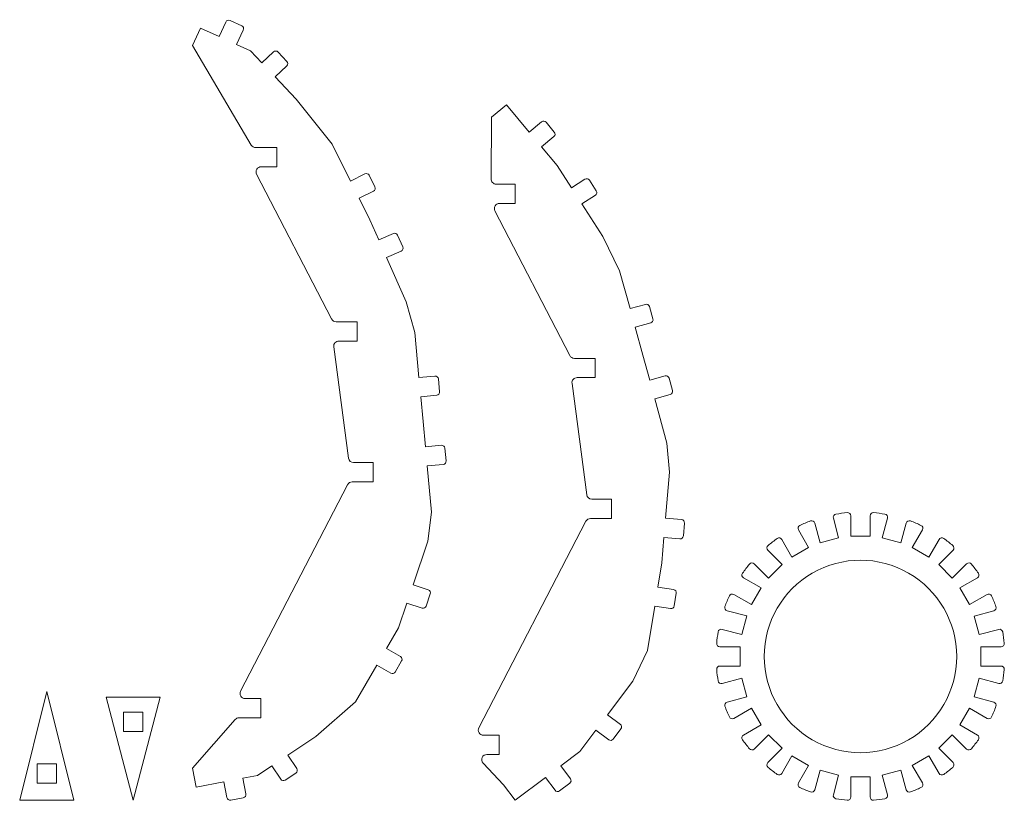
# Model space of a CAD drawing. Header units: millimetres. Extents: x -411 to 341, y -1858 to 167.
# Tile 12 of 14: x -12 to 141, y 45 to 167. Entities that reach past the tile are written whole.
import ezdxf

# ---------------------------------------------------------------- set-up
doc = ezdxf.new("R2010")
doc.units = ezdxf.units.MM
doc.header["$MEASUREMENT"] = 0
doc.layers.add('Layer 1', color=7, linetype='Continuous')

msp = doc.modelspace()

# ---------------------------------------------------------------- linework, layer by layer
at = {"layer": 'Layer 1', "lineweight": 9}
for points, knots in [([(19.7249, 166.484), (19.7249, 166.484), (18.6862, 164.21), (18.6862, 164.21), (18.6862, 164.21), (15.7802, 165.5374), (15.7802, 165.5374), (15.7802, 165.5374), (14.5337, 162.8086), (14.5337, 162.8086), (14.5337, 162.8086), (23.7033, 147.3055), (23.7033, 147.3055)], [0, 0, 0, 0, 0.25, 0.25, 0.25, 0.5, 0.5, 0.5, 0.75, 0.75, 0.75, 1, 1, 1, 1]), ([(27.1636, 161.8219), (27.1636, 161.8219), (25.3512, 160.0999), (25.3512, 160.0999), (25.3512, 160.0999), (23.5626, 161.9825), (23.5626, 161.9825), (23.5626, 161.9825), (21.415, 162.9635), (21.415, 162.9635), (21.415, 162.9635), (22.4537, 165.2375), (22.4537, 165.2375)], [0, 0, 0, 0, 0.25, 0.25, 0.25, 0.5, 0.5, 0.5, 0.75, 0.75, 0.75, 1, 1, 1, 1]), ([(41.3999, 142.814), (41.3999, 142.814), (39.1614, 141.7009), (39.1614, 141.7009), (39.1614, 141.7009), (36.3173, 147.4205), (36.3173, 147.4205), (36.3173, 147.4205), (30.7031, 154.4671), (30.7031, 154.4671), (30.7031, 154.4671), (27.4177, 157.925), (27.4177, 157.925), (27.4177, 157.925), (29.2301, 159.647), (29.2301, 159.647)], [0, 0, 0, 0, 0.2, 0.2, 0.2, 0.4, 0.4, 0.4, 0.6, 0.6, 0.6, 0.8, 0.8, 0.8, 1, 1, 1, 1]), ([(68.9417, 150.9186), (68.9417, 150.9186), (67.0222, 149.3169), (67.0222, 149.3169), (67.0222, 149.3169), (63.4587, 153.5876), (63.4587, 153.5876), (63.4587, 153.5876), (61.1552, 151.6656), (61.1552, 151.6656), (61.1552, 151.6656), (61.0747, 142.0183), (61.0747, 142.0183)], [0, 0, 0, 0, 0.25, 0.25, 0.25, 0.5, 0.5, 0.5, 0.75, 0.75, 0.75, 1, 1, 1, 1]), ([(75.6993, 141.9956), (75.6993, 141.9956), (73.5964, 140.6436), (73.5964, 140.6436), (73.5964, 140.6436), (71.37, 144.1064), (71.37, 144.1064), (71.37, 144.1064), (68.9443, 147.0135), (68.9443, 147.0135), (68.9443, 147.0135), (70.8638, 148.6152), (70.8638, 148.6152)], [0, 0, 0, 0, 0.25, 0.25, 0.25, 0.5, 0.5, 0.5, 0.75, 0.75, 0.75, 1, 1, 1, 1]), ([(24.3919, 146.9128), (24.3919, 146.9128), (27.6856, 146.9128), (27.6856, 146.9128), (27.6856, 146.9128), (27.6856, 143.9128), (27.6856, 143.9128), (27.6856, 143.9128), (25.2505, 143.9128), (25.2505, 143.9128)], [0, 0, 0, 0, 0.33333333, 0.33333333, 0.33333333, 0.66666667, 0.66666667, 0.66666667, 1, 1, 1, 1]), ([(61.8747, 141.2116), (61.8747, 141.2116), (64.818, 141.2116), (64.818, 141.2116), (64.818, 141.2116), (64.818, 138.2116), (64.818, 138.2116), (64.818, 138.2116), (62.3829, 138.2116), (62.3829, 138.2116)], [0, 0, 0, 0, 0.33333333, 0.33333333, 0.33333333, 0.66666667, 0.66666667, 0.66666667, 1, 1, 1, 1]), ([(45.8445, 133.5274), (45.8445, 133.5274), (43.5584, 132.5156), (43.5584, 132.5156), (43.5584, 132.5156), (42.179, 135.6325), (42.179, 135.6325), (42.179, 135.6325), (40.4972, 139.0147), (40.4972, 139.0147), (40.4972, 139.0147), (42.7357, 140.1278), (42.7357, 140.1278)], [0, 0, 0, 0, 0.25, 0.25, 0.25, 0.5, 0.5, 0.5, 0.75, 0.75, 0.75, 1, 1, 1, 1]), ([(85.1448, 122.48), (85.1448, 122.48), (82.7357, 121.8119), (82.7357, 121.8119), (82.7357, 121.8119), (81.1003, 127.709), (81.1003, 127.709), (81.1003, 127.709), (78.4675, 133.0676), (78.4675, 133.0676), (78.4675, 133.0676), (75.2189, 138.1201), (75.2189, 138.1201), (75.2189, 138.1201), (77.3217, 139.4722), (77.3217, 139.4722)], [0, 0, 0, 0, 0.2, 0.2, 0.2, 0.4, 0.4, 0.4, 0.6, 0.6, 0.6, 0.8, 0.8, 0.8, 1, 1, 1, 1]), ([(52.3227, 111.3028), (52.3227, 111.3028), (49.8335, 111.0704), (49.8335, 111.0704), (49.8335, 111.0704), (49.1757, 118.1162), (49.1757, 118.1162), (49.1757, 118.1162), (47.8295, 122.8652), (47.8295, 122.8652), (47.8295, 122.8652), (44.7726, 129.7723), (44.7726, 129.7723), (44.7726, 129.7723), (47.0587, 130.7841), (47.0587, 130.7841)], [0, 0, 0, 0, 0.2, 0.2, 0.2, 0.4, 0.4, 0.4, 0.6, 0.6, 0.6, 0.8, 0.8, 0.8, 1, 1, 1, 1]), ([(36.9223, 119.7648), (36.9223, 119.7648), (40.1856, 119.7648), (40.1856, 119.7648), (40.1856, 119.7648), (40.1856, 116.7648), (40.1856, 116.7648), (40.1856, 116.7648), (37.348, 116.7648), (37.348, 116.7648)], [0, 0, 0, 0, 0.33333333, 0.33333333, 0.33333333, 0.66666667, 0.66666667, 0.66666667, 1, 1, 1, 1]), ([(88.2078, 111.3265), (88.2078, 111.3265), (85.7939, 110.6757), (85.7939, 110.6757), (85.7939, 110.6757), (84.7417, 114.5788), (84.7417, 114.5788), (84.7417, 114.5788), (83.5374, 118.921), (83.5374, 118.921), (83.5374, 118.921), (85.9465, 119.5891), (85.9465, 119.5891)], [0, 0, 0, 0, 0.25, 0.25, 0.25, 0.5, 0.5, 0.5, 0.75, 0.75, 0.75, 1, 1, 1, 1]), ([(74.0547, 114.0636), (74.0547, 114.0636), (77.318, 114.0636), (77.318, 114.0636), (77.318, 114.0636), (77.318, 111.0636), (77.318, 111.0636), (77.318, 111.0636), (74.4804, 111.0636), (74.4804, 111.0636)], [0, 0, 0, 0, 0.33333333, 0.33333333, 0.33333333, 0.66666667, 0.66666667, 0.66666667, 1, 1, 1, 1]), ([(53.3306, 100.5127), (53.3306, 100.5127), (50.8415, 100.2799), (50.8415, 100.2799), (50.8415, 100.2799), (50.4725, 104.2253), (50.4725, 104.2253), (50.4725, 104.2253), (50.1124, 108.0834), (50.1124, 108.0834), (50.1124, 108.0834), (52.6015, 108.3158), (52.6015, 108.3158)], [0, 0, 0, 0, 0.25, 0.25, 0.25, 0.5, 0.5, 0.5, 0.75, 0.75, 0.75, 1, 1, 1, 1]), ([(90.7519, 88.9261), (90.7519, 88.9261), (88.2611, 89.1409), (88.2611, 89.1409), (88.2611, 89.1409), (88.8807, 96.3282), (88.8807, 96.3282), (88.8807, 96.3282), (88.4435, 100.8481), (88.4435, 100.8481), (88.4435, 100.8481), (86.5749, 107.7791), (86.5749, 107.7791), (86.5749, 107.7791), (88.9887, 108.4299), (88.9887, 108.4299)], [0, 0, 0, 0, 0.2, 0.2, 0.2, 0.4, 0.4, 0.4, 0.6, 0.6, 0.6, 0.8, 0.8, 0.8, 1, 1, 1, 1]), ([(39.6371, 97.8058), (39.6371, 97.8058), (42.6856, 97.8058), (42.6856, 97.8058), (42.6856, 97.8058), (42.6856, 94.8058), (42.6856, 94.8058), (42.6856, 94.8058), (39.4221, 94.8058), (39.4221, 94.8058)], [0, 0, 0, 0, 0.33333333, 0.33333333, 0.33333333, 0.66666667, 0.66666667, 0.66666667, 1, 1, 1, 1]), ([(51.2875, 77.9751), (51.2875, 77.9751), (48.9186, 78.7738), (48.9186, 78.7738), (48.9186, 78.7738), (51.2062, 85.5588), (51.2062, 85.5588), (51.2062, 85.5588), (51.7928, 90.1076), (51.7928, 90.1076), (51.7928, 90.1076), (51.1208, 97.2929), (51.1208, 97.2929), (51.1208, 97.2929), (53.61, 97.5257), (53.61, 97.5257)], [0, 0, 0, 0, 0.2, 0.2, 0.2, 0.4, 0.4, 0.4, 0.6, 0.6, 0.6, 0.8, 0.8, 0.8, 1, 1, 1, 1]), ([(76.7694, 92.1046), (76.7694, 92.1046), (79.818, 92.1046), (79.818, 92.1046), (79.818, 92.1046), (79.818, 89.1046), (79.818, 89.1046), (79.818, 89.1046), (76.5545, 89.1046), (76.5545, 89.1046)], [0, 0, 0, 0, 0.33333333, 0.33333333, 0.33333333, 0.66666667, 0.66666667, 0.66666667, 1, 1, 1, 1]), ([(114.4171, 89.1556), (114.4171, 89.1556), (115.2347, 86.1044), (115.2347, 86.1044), (115.2347, 86.1044), (112.3369, 85.3279), (112.3369, 85.3279), (112.3369, 85.3279), (111.5193, 88.3793), (111.5193, 88.3793)], [0, 0, 0, 0, 0.33333333, 0.33333333, 0.33333333, 0.66666667, 0.66666667, 0.66666667, 1, 1, 1, 1]), ([(120.1387, 89.5137), (120.1387, 89.5137), (120.1387, 86.3549), (120.1387, 86.3549), (120.1387, 86.3549), (117.1387, 86.3548), (117.1387, 86.3548), (117.1387, 86.3548), (117.1386, 89.5138), (117.1386, 89.5138)], [0, 0, 0, 0, 0.33333333, 0.33333333, 0.33333333, 0.66666667, 0.66666667, 0.66666667, 1, 1, 1, 1]), ([(125.758, 88.3787), (125.758, 88.3787), (124.9404, 85.3275), (124.9404, 85.3275), (124.9404, 85.3275), (122.0426, 86.104), (122.0426, 86.104), (122.0426, 86.104), (122.8602, 89.1553), (122.8602, 89.1553)], [0, 0, 0, 0, 0.33333333, 0.33333333, 0.33333333, 0.66666667, 0.66666667, 0.66666667, 1, 1, 1, 1]), ([(89.5226, 78.0144), (89.5226, 78.0144), (87.0542, 78.4105), (87.0542, 78.4105), (87.0542, 78.4105), (87.6634, 82.2074), (87.6634, 82.2074), (87.6634, 82.2074), (88.0035, 86.1519), (88.0035, 86.1519), (88.0035, 86.1519), (90.4942, 85.9372), (90.4942, 85.9372)], [0, 0, 0, 0, 0.25, 0.25, 0.25, 0.5, 0.5, 0.5, 0.75, 0.75, 0.75, 1, 1, 1, 1]), ([(108.9832, 87.3288), (108.9832, 87.3288), (110.5626, 84.5932), (110.5626, 84.5932), (110.5626, 84.5932), (107.9645, 83.0932), (107.9645, 83.0932), (107.9645, 83.0932), (106.385, 85.8289), (106.385, 85.8289)], [0, 0, 0, 0, 0.33333333, 0.33333333, 0.33333333, 0.66666667, 0.66666667, 0.66666667, 1, 1, 1, 1]), ([(130.892, 85.8281), (130.892, 85.8281), (129.3126, 83.0924), (129.3126, 83.0924), (129.3126, 83.0924), (126.7145, 84.5924), (126.7145, 84.5924), (126.7145, 84.5924), (128.294, 87.3282), (128.294, 87.3282)], [0, 0, 0, 0, 0.33333333, 0.33333333, 0.33333333, 0.66666667, 0.66666667, 0.66666667, 1, 1, 1, 1]), ([(104.2072, 84.1579), (104.2072, 84.1579), (106.4409, 81.9243), (106.4409, 81.9243), (106.4409, 81.9243), (104.3196, 79.803), (104.3196, 79.803), (104.3196, 79.803), (102.0858, 82.0367), (102.0858, 82.0367)], [0, 0, 0, 0, 0.33333333, 0.33333333, 0.33333333, 0.66666667, 0.66666667, 0.66666667, 1, 1, 1, 1]), ([(135.191, 82.0355), (135.191, 82.0355), (132.9574, 79.8019), (132.9574, 79.8019), (132.9574, 79.8019), (130.836, 81.9232), (130.836, 81.9232), (130.836, 81.9232), (133.0698, 84.1569), (133.0698, 84.1569)], [0, 0, 0, 0, 0.33333333, 0.33333333, 0.33333333, 0.66666667, 0.66666667, 0.66666667, 1, 1, 1, 1]), ([(100.4147, 79.8589), (100.4147, 79.8589), (103.1503, 78.2795), (103.1503, 78.2795), (103.1503, 78.2795), (101.6503, 75.6814), (101.6503, 75.6814), (101.6503, 75.6814), (98.9145, 77.2609), (98.9145, 77.2609)], [0, 0, 0, 0, 0.33333333, 0.33333333, 0.33333333, 0.66666667, 0.66666667, 0.66666667, 1, 1, 1, 1]), ([(138.3619, 77.2596), (138.3619, 77.2596), (135.6263, 75.6802), (135.6263, 75.6802), (135.6263, 75.6802), (134.1263, 78.2782), (134.1263, 78.2782), (134.1263, 78.2782), (136.862, 79.8577), (136.862, 79.8577)], [0, 0, 0, 0, 0.33333333, 0.33333333, 0.33333333, 0.66666667, 0.66666667, 0.66666667, 1, 1, 1, 1]), ([(46.9552, 67.5918), (46.9552, 67.5918), (44.7911, 68.8434), (44.7911, 68.8434), (44.7911, 68.8434), (46.6597, 72.0744), (46.6597, 72.0744), (46.6597, 72.0744), (47.9601, 75.9311), (47.9601, 75.9311), (47.9601, 75.9311), (50.329, 75.1323), (50.329, 75.1323)], [0, 0, 0, 0, 0.25, 0.25, 0.25, 0.5, 0.5, 0.5, 0.75, 0.75, 0.75, 1, 1, 1, 1]), ([(81.2178, 57.0122), (81.2178, 57.0122), (79.2189, 58.5137), (79.2189, 58.5137), (79.2189, 58.5137), (83.142, 63.7364), (83.142, 63.7364), (83.142, 63.7364), (85.4647, 68.5043), (85.4647, 68.5043), (85.4647, 68.5043), (86.5789, 75.4484), (86.5789, 75.4484), (86.5789, 75.4484), (89.0473, 75.0523), (89.0473, 75.0523)], [0, 0, 0, 0, 0.2, 0.2, 0.2, 0.4, 0.4, 0.4, 0.6, 0.6, 0.6, 0.8, 0.8, 0.8, 1, 1, 1, 1]), ([(97.864, 74.7249), (97.864, 74.7249), (100.9152, 73.9073), (100.9152, 73.9073), (100.9152, 73.9073), (100.1388, 71.0096), (100.1388, 71.0096), (100.1388, 71.0096), (97.0874, 71.8272), (97.0874, 71.8272)], [0, 0, 0, 0, 0.33333333, 0.33333333, 0.33333333, 0.66666667, 0.66666667, 0.66666667, 1, 1, 1, 1]), ([(140.1886, 71.8256), (140.1886, 71.8256), (137.1375, 71.0081), (137.1375, 71.0081), (137.1375, 71.0081), (136.361, 73.9058), (136.361, 73.9058), (136.361, 73.9058), (139.4123, 74.7234), (139.4123, 74.7234)], [0, 0, 0, 0, 0.33333333, 0.33333333, 0.33333333, 0.66666667, 0.66666667, 0.66666667, 1, 1, 1, 1]), ([(96.7291, 69.1056), (96.7291, 69.1056), (99.8879, 69.1056), (99.8879, 69.1056), (99.8879, 69.1056), (99.8879, 66.1056), (99.8879, 66.1056), (99.8879, 66.1056), (96.729, 66.1056), (96.729, 66.1056)], [0, 0, 0, 0, 0.33333333, 0.33333333, 0.33333333, 0.66666667, 0.66666667, 0.66666667, 1, 1, 1, 1]), ([(140.5468, 66.1041), (140.5468, 66.1041), (137.3879, 66.1041), (137.3879, 66.1041), (137.3879, 66.1041), (137.3879, 69.1041), (137.3879, 69.1041), (137.3879, 69.1041), (140.5469, 69.1041), (140.5469, 69.1041)], [0, 0, 0, 0, 0.33333333, 0.33333333, 0.33333333, 0.66666667, 0.66666667, 0.66666667, 1, 1, 1, 1]), ([(30.7802, 50.1288), (30.7802, 50.1288), (29.3926, 52.2084), (29.3926, 52.2084), (29.3926, 52.2084), (33.7859, 55.1397), (33.7859, 55.1397), (33.7859, 55.1397), (39.9671, 60.5024), (39.9671, 60.5024), (39.9671, 60.5024), (43.2891, 66.2464), (43.2891, 66.2464), (43.2891, 66.2464), (45.4533, 64.9948), (45.4533, 64.9948)], [0, 0, 0, 0, 0.2, 0.2, 0.2, 0.4, 0.4, 0.4, 0.6, 0.6, 0.6, 0.8, 0.8, 0.8, 1, 1, 1, 1]), ([(97.0872, 63.384), (97.0872, 63.384), (100.1384, 64.2016), (100.1384, 64.2016), (100.1384, 64.2016), (100.9148, 61.3039), (100.9148, 61.3039), (100.9148, 61.3039), (97.8635, 60.4862), (97.8635, 60.4862)], [0, 0, 0, 0, 0.33333333, 0.33333333, 0.33333333, 0.66666667, 0.66666667, 0.66666667, 1, 1, 1, 1]), ([(139.4118, 60.4848), (139.4118, 60.4848), (136.3606, 61.3023), (136.3606, 61.3023), (136.3606, 61.3023), (137.137, 64.2001), (137.137, 64.2001), (137.137, 64.2001), (140.1884, 63.3825), (140.1884, 63.3825)], [0, 0, 0, 0, 0.33333333, 0.33333333, 0.33333333, 0.66666667, 0.66666667, 0.66666667, 1, 1, 1, 1]), ([(-12.3901, 45.1959), (-12.3901, 45.1959), (-3.9482, 45.1959), (-3.9482, 45.1959), (-3.9482, 45.1959), (-8.1691, 62.1612), (-8.1691, 62.1612), (-8.1691, 62.1612), (-12.3901, 45.1959), (-12.3901, 45.1959)], [0, 0, 0, 0, 0.33333333, 0.33333333, 0.33333333, 0.66666667, 0.66666667, 0.66666667, 1, 1, 1, 1]), ([(9.5138, 61.2398), (9.5138, 61.2398), (1.0718, 61.2398), (1.0718, 61.2398), (1.0718, 61.2398), (5.2928, 45.1959), (5.2928, 45.1959), (5.2928, 45.1959), (9.5138, 61.2398), (9.5138, 61.2398)], [0, 0, 0, 0, 0.33333333, 0.33333333, 0.33333333, 0.66666667, 0.66666667, 0.66666667, 1, 1, 1, 1]), ([(22.7511, 61.0278), (22.7511, 61.0278), (25.1856, 61.0278), (25.1856, 61.0278), (25.1856, 61.0278), (25.1856, 58.0278), (25.1856, 58.0278), (25.1856, 58.0278), (21.798, 58.0278), (21.798, 58.0278)], [0, 0, 0, 0, 0.33333333, 0.33333333, 0.33333333, 0.66666667, 0.66666667, 0.66666667, 1, 1, 1, 1]), ([(6.7929, 55.8918), (6.7929, 55.8918), (3.7929, 55.8918), (3.7929, 55.8918), (3.7929, 55.8918), (3.7929, 58.8918), (3.7929, 58.8918), (3.7929, 58.8918), (6.7929, 58.8917), (6.7929, 58.8917), (6.7929, 58.8917), (6.7929, 55.8918), (6.7929, 55.8918)], [0, 0, 0, 0, 0.25, 0.25, 0.25, 0.5, 0.5, 0.5, 0.75, 0.75, 0.75, 1, 1, 1, 1]), ([(98.914, 57.9501), (98.914, 57.9501), (101.6495, 59.5295), (101.6495, 59.5295), (101.6495, 59.5295), (103.1496, 56.9315), (103.1496, 56.9315), (103.1496, 56.9315), (100.4138, 55.3519), (100.4138, 55.3519)], [0, 0, 0, 0, 0.33333333, 0.33333333, 0.33333333, 0.66666667, 0.66666667, 0.66666667, 1, 1, 1, 1]), ([(136.8612, 55.3508), (136.8612, 55.3508), (134.1255, 56.9301), (134.1255, 56.9301), (134.1255, 56.9301), (135.6255, 59.5282), (135.6255, 59.5282), (135.6255, 59.5282), (138.3613, 57.9488), (138.3613, 57.9488)], [0, 0, 0, 0, 0.33333333, 0.33333333, 0.33333333, 0.66666667, 0.66666667, 0.66666667, 1, 1, 1, 1]), ([(21.1967, 57.7555), (21.1967, 57.7555), (14.5338, 50.1642), (14.5338, 50.1642), (14.5338, 50.1642), (15.1026, 47.2186), (15.1026, 47.2186), (15.1026, 47.2186), (19.4376, 48.0557), (19.4376, 48.0557), (19.4376, 48.0557), (19.9116, 45.6011), (19.9116, 45.6011)], [0, 0, 0, 0, 0.25, 0.25, 0.25, 0.5, 0.5, 0.5, 0.75, 0.75, 0.75, 1, 1, 1, 1]), ([(59.8834, 55.3266), (59.8834, 55.3266), (62.318, 55.3266), (62.318, 55.3266), (62.318, 55.3266), (62.318, 52.3266), (62.318, 52.3266), (62.318, 52.3266), (60.4158, 52.3266), (60.4158, 52.3266)], [0, 0, 0, 0, 0.33333333, 0.33333333, 0.33333333, 0.66666667, 0.66666667, 0.66666667, 1, 1, 1, 1]), ([(73.4366, 48.5477), (73.4366, 48.5477), (71.9354, 50.5468), (71.9354, 50.5468), (71.9354, 50.5468), (74.9156, 52.7848), (74.9156, 52.7848), (74.9156, 52.7848), (77.4171, 56.115), (77.4171, 56.115), (77.4171, 56.115), (79.416, 54.6135), (79.416, 54.6135)], [0, 0, 0, 0, 0.25, 0.25, 0.25, 0.5, 0.5, 0.5, 0.75, 0.75, 0.75, 1, 1, 1, 1]), ([(102.0848, 53.1742), (102.0848, 53.1742), (104.3184, 55.4078), (104.3184, 55.4078), (104.3184, 55.4078), (106.4398, 53.2865), (106.4398, 53.2865), (106.4398, 53.2865), (104.2061, 51.0527), (104.2061, 51.0527)], [0, 0, 0, 0, 0.33333333, 0.33333333, 0.33333333, 0.66666667, 0.66666667, 0.66666667, 1, 1, 1, 1]), ([(133.0686, 51.0518), (133.0686, 51.0518), (130.835, 53.2854), (130.835, 53.2854), (130.835, 53.2854), (132.9563, 55.4067), (132.9563, 55.4067), (132.9563, 55.4067), (135.19, 53.173), (135.19, 53.173)], [0, 0, 0, 0, 0.33333333, 0.33333333, 0.33333333, 0.66666667, 0.66666667, 0.66666667, 1, 1, 1, 1]), ([(-6.669, 47.8509), (-6.669, 47.8509), (-9.669, 47.8509), (-9.669, 47.8509), (-9.669, 47.8509), (-9.669, 50.8509), (-9.669, 50.8509), (-9.669, 50.8509), (-6.669, 50.8509), (-6.669, 50.8509), (-6.669, 50.8509), (-6.669, 47.8509), (-6.669, 47.8509)], [0, 0, 0, 0, 0.25, 0.25, 0.25, 0.5, 0.5, 0.5, 0.75, 0.75, 0.75, 1, 1, 1, 1]), ([(59.8324, 50.9792), (59.8324, 50.9792), (63.0084, 47.5948), (63.0084, 47.5948), (63.0084, 47.5948), (64.8099, 45.1959), (64.8099, 45.1959), (64.8099, 45.1959), (69.5365, 48.7454), (69.5365, 48.7454), (69.5365, 48.7454), (71.0377, 46.7463), (71.0377, 46.7463)], [0, 0, 0, 0, 0.25, 0.25, 0.25, 0.5, 0.5, 0.5, 0.75, 0.75, 0.75, 1, 1, 1, 1]), ([(106.3838, 49.3816), (106.3838, 49.3816), (107.9632, 52.1172), (107.9632, 52.1172), (107.9632, 52.1172), (110.5613, 50.6173), (110.5613, 50.6173), (110.5613, 50.6173), (108.9818, 47.8815), (108.9818, 47.8815)], [0, 0, 0, 0, 0.33333333, 0.33333333, 0.33333333, 0.66666667, 0.66666667, 0.66666667, 1, 1, 1, 1]), ([(128.2927, 47.8809), (128.2927, 47.8809), (126.7132, 50.6165), (126.7132, 50.6165), (126.7132, 50.6165), (129.3113, 52.1165), (129.3113, 52.1165), (129.3113, 52.1165), (130.8908, 49.3808), (130.8908, 49.3808)], [0, 0, 0, 0, 0.33333333, 0.33333333, 0.33333333, 0.66666667, 0.66666667, 0.66666667, 1, 1, 1, 1]), ([(22.8572, 46.1699), (22.8572, 46.1699), (22.3832, 48.6245), (22.3832, 48.6245), (22.3832, 48.6245), (24.6886, 49.0697), (24.6886, 49.0697), (24.6886, 49.0697), (26.8972, 50.5433), (26.8972, 50.5433), (26.8972, 50.5433), (28.2847, 48.4638), (28.2847, 48.4638)], [0, 0, 0, 0, 0.25, 0.25, 0.25, 0.5, 0.5, 0.5, 0.75, 0.75, 0.75, 1, 1, 1, 1]), ([(111.5179, 46.831), (111.5179, 46.831), (112.3354, 49.8821), (112.3354, 49.8821), (112.3354, 49.8821), (115.2332, 49.1057), (115.2332, 49.1057), (115.2332, 49.1057), (114.4156, 46.0544), (114.4156, 46.0544)], [0, 0, 0, 0, 0.33333333, 0.33333333, 0.33333333, 0.66666667, 0.66666667, 0.66666667, 1, 1, 1, 1]), ([(122.8587, 46.0541), (122.8587, 46.0541), (122.0411, 49.1053), (122.0411, 49.1053), (122.0411, 49.1053), (124.9389, 49.8818), (124.9389, 49.8818), (124.9389, 49.8818), (125.7565, 46.8304), (125.7565, 46.8304)], [0, 0, 0, 0, 0.33333333, 0.33333333, 0.33333333, 0.66666667, 0.66666667, 0.66666667, 1, 1, 1, 1]), ([(117.1372, 45.696), (117.1372, 45.696), (117.1372, 48.8548), (117.1372, 48.8548), (117.1372, 48.8548), (120.1372, 48.8548), (120.1372, 48.8548), (120.1372, 48.8548), (120.1372, 45.6959), (120.1372, 45.6959)], [0, 0, 0, 0, 0.33333333, 0.33333333, 0.33333333, 0.66666667, 0.66666667, 0.66666667, 1, 1, 1, 1])]:
    msp.add_open_spline(points, degree=3, knots=knots, dxfattribs=at)
for points in [[(20.3874, 166.731), (20.1363, 166.8457), (19.8396, 166.7351), (19.7249, 166.484)], [(22.2066, 165.9), (22.2066, 165.9), (20.3874, 166.731), (20.3874, 166.731)], [(22.4537, 165.2375), (22.5684, 165.4887), (22.4578, 165.7853), (22.2066, 165.9)], [(27.5208, 161.9593), (27.3883, 161.9627), (27.2598, 161.9133), (27.1636, 161.8219)], [(27.8705, 161.8038), (27.7792, 161.9), (27.6534, 161.9559), (27.5208, 161.9593)], [(29.2481, 160.3539), (29.2481, 160.3539), (27.8705, 161.8038), (27.8705, 161.8038)], [(29.2301, 159.647), (29.4303, 159.8372), (29.4383, 160.1537), (29.2481, 160.3539)], [(69.646, 150.855), (69.4691, 151.067), (69.1538, 151.0955), (68.9417, 150.9186)], [(70.9273, 149.3194), (70.9273, 149.3194), (69.646, 150.855), (69.646, 150.855)], [(70.8638, 148.6152), (71.0758, 148.7921), (71.1043, 149.1074), (70.9273, 149.3194)], [(23.7033, 147.3055), (23.8473, 147.0621), (24.1091, 146.9128), (24.3919, 146.9128)], [(24.5671, 143.5286), (24.4219, 143.29), (24.4117, 142.993), (24.5401, 142.745)], [(24.5401, 142.745), (24.5401, 142.745), (36.2119, 120.197), (36.2119, 120.197)], [(25.2505, 143.9128), (24.9713, 143.9128), (24.7122, 143.7672), (24.5671, 143.5286)], [(42.0702, 142.589), (41.9473, 142.8362), (41.6472, 142.937), (41.3999, 142.814)], [(42.9607, 140.7981), (42.9607, 140.7981), (42.0702, 142.589), (42.0702, 142.589)], [(61.0747, 142.0183), (61.0729, 141.805), (61.1564, 141.5998), (61.3066, 141.4483)], [(61.3066, 141.4483), (61.4569, 141.2968), (61.6613, 141.2116), (61.8747, 141.2116)], [(76.0759, 142.0636), (75.9463, 142.0918), (75.8108, 142.0673), (75.6993, 141.9956)], [(76.3903, 141.8455), (76.3186, 141.957), (76.2055, 142.0355), (76.0759, 142.0636)], [(77.4719, 140.1632), (77.4719, 140.1632), (76.3903, 141.8455), (76.3903, 141.8455)], [(42.7357, 140.1278), (42.8544, 140.1869), (42.9448, 140.2907), (42.987, 140.4164)], [(42.987, 140.4164), (43.0292, 140.5421), (43.0198, 140.6794), (42.9607, 140.7981)], [(77.3217, 139.4722), (77.554, 139.6215), (77.6212, 139.9309), (77.4719, 140.1632)], [(62.3829, 138.2116), (62.1037, 138.2116), (61.8446, 138.066), (61.6995, 137.8274)], [(61.6995, 137.8274), (61.5543, 137.5889), (61.5441, 137.2919), (61.6725, 137.0439)], [(61.6725, 137.0439), (61.6725, 137.0439), (73.3442, 114.4959), (73.3442, 114.4959)], [(46.2271, 133.5366), (46.1034, 133.5844), (45.9658, 133.5811), (45.8445, 133.5274)], [(46.5041, 133.2725), (46.4505, 133.3938), (46.3508, 133.4888), (46.2271, 133.5366)], [(47.3136, 131.4436), (47.3136, 131.4436), (46.5041, 133.2725), (46.5041, 133.2725)], [(47.0587, 130.7841), (47.18, 130.8377), (47.2749, 130.9374), (47.3227, 131.0611)], [(47.3227, 131.0611), (47.3705, 131.1848), (47.3672, 131.3224), (47.3136, 131.4436)], [(85.7602, 122.1318), (85.6864, 122.3979), (85.4109, 122.5538), (85.1448, 122.48)], [(86.2947, 120.2046), (86.2947, 120.2046), (85.7602, 122.1318), (85.7602, 122.1318)], [(36.2119, 120.197), (36.3493, 119.9315), (36.6233, 119.7648), (36.9223, 119.7648)], [(85.9465, 119.5891), (86.2126, 119.6629), (86.3685, 119.9385), (86.2947, 120.2046)], [(37.348, 116.7648), (37.1176, 116.7648), (36.8984, 116.6655), (36.7465, 116.4922)], [(36.7465, 116.4922), (36.5946, 116.319), (36.5248, 116.0886), (36.5549, 115.8602)], [(36.5549, 115.8602), (36.5549, 115.8602), (38.8439, 98.5012), (38.8439, 98.5012)], [(73.3442, 114.4959), (73.4817, 114.2304), (73.7557, 114.0636), (74.0547, 114.0636)], [(52.867, 110.8515), (52.8413, 111.1264), (52.5976, 111.3285), (52.3227, 111.3028)], [(53.0529, 108.8601), (53.0529, 108.8601), (52.867, 110.8515), (52.867, 110.8515)], [(73.8789, 110.791), (73.727, 110.6178), (73.6571, 110.3875), (73.6873, 110.1591)], [(74.4804, 111.0636), (74.25, 111.0636), (74.0308, 110.9643), (73.8789, 110.791)], [(88.8207, 110.9739), (88.7488, 111.2405), (88.4744, 111.3984), (88.2078, 111.3265)], [(89.3413, 109.0428), (89.3413, 109.0428), (88.8207, 110.9739), (88.8207, 110.9739)], [(73.6873, 110.1591), (73.6873, 110.1591), (75.9763, 92.8001), (75.9763, 92.8001)], [(88.9887, 108.4299), (89.2553, 108.5018), (89.4132, 108.7762), (89.3413, 109.0428)], [(52.6015, 108.3158), (52.8765, 108.3415), (53.0786, 108.5852), (53.0529, 108.8601)], [(53.6963, 100.3998), (53.5942, 100.4844), (53.4627, 100.525), (53.3306, 100.5127)], [(53.875, 100.0614), (53.8627, 100.1935), (53.7984, 100.3152), (53.6963, 100.3998)], [(54.0613, 98.0701), (54.0613, 98.0701), (53.875, 100.0614), (53.875, 100.0614)], [(38.8439, 98.5012), (38.8964, 98.1032), (39.2356, 97.8058), (39.6371, 97.8058)], [(53.61, 97.5257), (53.742, 97.5381), (53.8637, 97.6024), (53.9484, 97.7045)], [(53.9484, 97.7045), (54.033, 97.8065), (54.0736, 97.9381), (54.0613, 98.0701)], [(38.7118, 94.3738), (38.7118, 94.3738), (22.0408, 62.1958), (22.0408, 62.1958)], [(39.4221, 94.8058), (39.1232, 94.8058), (38.8493, 94.6392), (38.7118, 94.3738)], [(75.9763, 92.8001), (76.0288, 92.4021), (76.368, 92.1046), (76.7694, 92.1046)], [(76.5545, 89.1046), (76.2556, 89.1046), (75.9817, 88.938), (75.8442, 88.6726)], [(114.4789, 89.5544), (114.4032, 89.4361), (114.3807, 89.2913), (114.4171, 89.1556)], [(114.8151, 89.7777), (114.6767, 89.7538), (114.5546, 89.6728), (114.4789, 89.5544)], [(116.5932, 90.0117), (115.9976, 89.9574), (115.4045, 89.8793), (114.8151, 89.7777)], [(116.9758, 89.8831), (116.872, 89.9778), (116.7331, 90.0245), (116.5932, 90.0117)], [(117.1386, 89.5138), (117.1386, 89.6543), (117.0795, 89.7883), (116.9758, 89.8831)], [(120.3016, 89.883), (120.1978, 89.7882), (120.1387, 89.6542), (120.1387, 89.5137)], [(120.6841, 90.0116), (120.5442, 90.0244), (120.4053, 89.9777), (120.3016, 89.883)], [(122.4622, 89.7774), (121.8729, 89.8791), (121.2797, 89.9572), (120.6841, 90.0116)], [(122.7985, 89.5542), (122.7227, 89.6725), (122.6007, 89.7536), (122.4622, 89.7774)], [(122.8602, 89.1553), (122.8966, 89.291), (122.8742, 89.4358), (122.7985, 89.5542)], [(75.8442, 88.6726), (75.8442, 88.6726), (59.1731, 56.4947), (59.1731, 56.4947)], [(91.0916, 88.7499), (91.0062, 88.8513), (90.884, 88.9147), (90.7519, 88.9261)], [(91.0353, 86.3924), (91.0353, 86.3924), (91.2071, 88.385), (91.2071, 88.385)], [(91.2071, 88.385), (91.2185, 88.5171), (91.1769, 88.6484), (91.0916, 88.7499)], [(108.9396, 87.7301), (108.8971, 87.5961), (108.9129, 87.4505), (108.9832, 87.3288)], [(109.2066, 88.0328), (109.079, 87.9739), (108.9821, 87.864), (108.9396, 87.7301)], [(110.8636, 88.719), (110.3023, 88.5124), (109.7496, 88.2835), (109.2066, 88.0328)], [(111.2664, 88.6938), (111.1416, 88.7584), (110.9954, 88.7676), (110.8636, 88.719)], [(111.5193, 88.3793), (111.483, 88.515), (111.3912, 88.6291), (111.2664, 88.6938)], [(126.0109, 88.6932), (125.8861, 88.6286), (125.7943, 88.5144), (125.758, 88.3787)], [(126.4137, 88.7185), (126.2819, 88.7671), (126.1357, 88.7579), (126.0109, 88.6932)], [(128.0706, 88.0321), (127.5276, 88.2829), (126.9749, 88.5118), (126.4137, 88.7185)], [(128.3376, 87.7294), (128.2951, 87.8634), (128.1982, 87.9732), (128.0706, 88.0321)], [(128.294, 87.3282), (128.3643, 87.4499), (128.3801, 87.5955), (128.3376, 87.7294)], [(90.4942, 85.9372), (90.6263, 85.9258), (90.7576, 85.9674), (90.8591, 86.0528)], [(90.8591, 86.0528), (90.9605, 86.1381), (91.0239, 86.2603), (91.0353, 86.3924)], [(105.6637, 85.9874), (105.1751, 85.6426), (104.7004, 85.2784), (104.2408, 84.8957)], [(106.0593, 86.0673), (105.9221, 86.0974), (105.7785, 86.0685), (105.6637, 85.9874)], [(106.385, 85.8289), (106.3148, 85.9506), (106.1966, 86.0371), (106.0593, 86.0673)], [(131.2177, 86.0664), (131.0805, 86.0363), (130.9623, 85.9498), (130.892, 85.8281)], [(131.6134, 85.9866), (131.4986, 86.0676), (131.355, 86.0966), (131.2177, 86.0664)], [(133.0362, 84.8947), (132.5766, 85.2774), (132.102, 85.6417), (131.6134, 85.9866)], [(104.0613, 84.5342), (104.0549, 84.3939), (104.1079, 84.2573), (104.2072, 84.1579)], [(104.2408, 84.8957), (104.1329, 84.8058), (104.0677, 84.6746), (104.0613, 84.5342)], [(133.2157, 84.5332), (133.2093, 84.6736), (133.1442, 84.8048), (133.0362, 84.8947)], [(133.0698, 84.1569), (133.1691, 84.2563), (133.2221, 84.3929), (133.2157, 84.5332)], [(126.1379, 80.5952), (121.4969, 83.2747), (115.7789, 83.2747), (111.1379, 80.5952)], [(101.348, 82.0031), (100.9653, 81.5435), (100.6011, 81.0689), (100.2562, 80.5803)], [(101.7095, 82.1826), (101.5692, 82.1762), (101.438, 82.1111), (101.348, 82.0031)], [(102.0858, 82.0367), (101.9865, 82.1361), (101.8499, 82.189), (101.7095, 82.1826)], [(135.5673, 82.1814), (135.427, 82.1878), (135.2904, 82.1349), (135.191, 82.0355)], [(135.9288, 82.0019), (135.8389, 82.1099), (135.7077, 82.175), (135.5673, 82.1814)], [(137.0205, 80.5791), (136.6757, 81.0677), (136.3115, 81.5423), (135.9288, 82.0019)], [(100.2562, 80.5803), (100.1752, 80.4655), (100.1462, 80.3219), (100.1763, 80.1846)], [(100.1763, 80.1846), (100.2065, 80.0474), (100.293, 79.9292), (100.4147, 79.8589)], [(111.1379, 80.5952), (106.4969, 77.9157), (103.6379, 72.9638), (103.6379, 67.6048)], [(133.6379, 67.6048), (133.6379, 72.9638), (130.7789, 77.9157), (126.1379, 80.5952)], [(136.862, 79.8577), (136.9837, 79.928), (137.0702, 80.0462), (137.1004, 80.1834)], [(137.1004, 80.1834), (137.1305, 80.3207), (137.1015, 80.4643), (137.0205, 80.5791)], [(50.9626, 75.4464), (50.9626, 75.4464), (51.6016, 77.3415), (51.6016, 77.3415)], [(51.5758, 77.7233), (51.5169, 77.8422), (51.4132, 77.9327), (51.2875, 77.9751)], [(51.6016, 77.3415), (51.6439, 77.4672), (51.6347, 77.6045), (51.5758, 77.7233)], [(89.8485, 77.8138), (89.7708, 77.9212), (89.6535, 77.9934), (89.5226, 78.0144)], [(89.6202, 75.4667), (89.6202, 75.4667), (89.9371, 77.4415), (89.9371, 77.4415)], [(89.9371, 77.4415), (89.9581, 77.5724), (89.9262, 77.7063), (89.8485, 77.8138)], [(98.2106, 77.0375), (97.9599, 76.4946), (97.7309, 75.9418), (97.5243, 75.3806)], [(98.5133, 77.3045), (98.3794, 77.262), (98.2695, 77.1651), (98.2106, 77.0375)], [(98.9145, 77.2609), (98.7929, 77.3312), (98.6472, 77.347), (98.5133, 77.3045)], [(138.7632, 77.3032), (138.6292, 77.3457), (138.4836, 77.3298), (138.3619, 77.2596)], [(139.0659, 77.0362), (139.007, 77.1637), (138.8971, 77.2607), (138.7632, 77.3032)], [(139.7521, 75.3792), (139.5455, 75.9404), (139.3166, 76.4932), (139.0659, 77.0362)], [(50.7108, 75.1581), (50.8297, 75.217), (50.9202, 75.3207), (50.9626, 75.4464)], [(89.4196, 75.1409), (89.527, 75.2186), (89.5992, 75.3358), (89.6202, 75.4667)], [(97.5243, 75.3806), (97.4757, 75.2488), (97.4849, 75.1026), (97.5495, 74.9778)], [(139.7269, 74.9764), (139.7915, 75.1011), (139.8007, 75.2473), (139.7521, 75.3792)], [(50.329, 75.1323), (50.4547, 75.0899), (50.592, 75.0992), (50.7108, 75.1581)], [(89.0473, 75.0523), (89.1782, 75.0313), (89.3122, 75.0631), (89.4196, 75.1409)], [(97.5495, 74.9778), (97.6142, 74.853), (97.7283, 74.7612), (97.864, 74.7249)], [(139.4123, 74.7234), (139.5481, 74.7598), (139.6622, 74.8516), (139.7269, 74.9764)], [(96.4653, 71.4292), (96.3637, 70.8398), (96.2856, 70.2466), (96.2312, 69.651)], [(96.6886, 71.7654), (96.5702, 71.6897), (96.4892, 71.5676), (96.4653, 71.4292)], [(97.0874, 71.8272), (96.9517, 71.8635), (96.807, 71.8411), (96.6886, 71.7654)], [(140.5875, 71.7638), (140.4691, 71.8396), (140.3244, 71.862), (140.1886, 71.8256)], [(140.8108, 71.4276), (140.7869, 71.5661), (140.7059, 71.6881), (140.5875, 71.7638)], [(141.0448, 69.6496), (140.9905, 70.2451), (140.9124, 70.8383), (140.8108, 71.4276)], [(96.2312, 69.651), (96.2184, 69.5111), (96.2651, 69.3723), (96.3598, 69.2685)], [(96.3598, 69.2685), (96.4545, 69.1647), (96.5886, 69.1056), (96.7291, 69.1056)], [(140.5469, 69.1041), (140.6874, 69.1041), (140.8214, 69.1632), (140.9162, 69.267)], [(140.9162, 69.267), (141.0109, 69.3708), (141.0576, 69.5096), (141.0448, 69.6496)], [(47.1879, 67.288), (47.1537, 67.4161), (47.07, 67.5254), (46.9552, 67.5918)], [(103.6379, 67.6048), (103.6379, 62.2458), (106.4969, 57.2939), (111.1379, 54.6144)], [(126.1379, 54.6144), (130.7789, 57.2939), (133.6379, 62.2458), (133.6379, 67.6048)], [(46.1364, 65.1773), (46.1364, 65.1773), (47.1377, 66.9086), (47.1377, 66.9086)], [(47.1377, 66.9086), (47.2041, 67.0234), (47.2222, 67.1599), (47.1879, 67.288)], [(96.729, 66.1056), (96.5884, 66.1056), (96.4544, 66.0465), (96.3597, 65.9427)], [(140.916, 65.9412), (140.8213, 66.045), (140.6873, 66.1041), (140.5468, 66.1041)], [(45.4533, 64.9948), (45.568, 64.9284), (45.7045, 64.9104), (45.8326, 64.9446)], [(45.8326, 64.9446), (45.9607, 64.9788), (46.07, 65.0625), (46.1364, 65.1773)], [(96.3597, 65.9427), (96.2649, 65.8389), (96.2182, 65.7001), (96.231, 65.5601)], [(96.231, 65.5601), (96.2854, 64.9646), (96.3634, 64.3714), (96.4651, 63.7821)], [(140.8105, 63.7805), (140.9122, 64.3699), (140.9903, 64.9631), (141.0447, 65.5586)], [(141.0447, 65.5586), (141.0575, 65.6986), (141.0108, 65.8374), (140.916, 65.9412)], [(96.4651, 63.7821), (96.4889, 63.6436), (96.57, 63.5215), (96.6883, 63.4458)], [(96.6883, 63.4458), (96.8067, 63.3701), (96.9515, 63.3477), (97.0872, 63.384)], [(140.1884, 63.3825), (140.3241, 63.3462), (140.4689, 63.3686), (140.5872, 63.4443)], [(140.5872, 63.4443), (140.7056, 63.52), (140.7866, 63.6421), (140.8105, 63.7805)], [(22.0408, 62.1958), (21.9122, 61.9478), (21.9224, 61.6507), (22.0675, 61.4121)], [(22.0675, 61.4121), (22.2127, 61.1734), (22.4718, 61.0278), (22.7511, 61.0278)], [(97.549, 60.2333), (97.4843, 60.1086), (97.4752, 59.9624), (97.5237, 59.8305)], [(97.8635, 60.4862), (97.7278, 60.4498), (97.6136, 60.3581), (97.549, 60.2333)], [(139.7263, 60.2318), (139.6617, 60.3566), (139.5475, 60.4484), (139.4118, 60.4848)], [(139.7516, 59.829), (139.8001, 59.9609), (139.791, 60.1071), (139.7263, 60.2318)], [(97.5237, 59.8305), (97.7304, 59.2693), (97.9593, 58.7165), (98.21, 58.1735)], [(139.0652, 58.1721), (139.3159, 58.7151), (139.5449, 59.2678), (139.7516, 59.829)], [(21.798, 58.0278), (21.5677, 58.0278), (21.3486, 57.9286), (21.1967, 57.7555)], [(81.4125, 56.6827), (81.3938, 56.814), (81.3238, 56.9325), (81.2178, 57.0122)], [(98.21, 58.1735), (98.2689, 58.0459), (98.3787, 57.949), (98.5127, 57.9065)], [(98.5127, 57.9065), (98.6466, 57.864), (98.7923, 57.8798), (98.914, 57.9501)], [(138.3613, 57.9488), (138.483, 57.8785), (138.6286, 57.8627), (138.7625, 57.9052)], [(138.7625, 57.9052), (138.8965, 57.9477), (139.0063, 58.0446), (139.0652, 58.1721)], [(59.1731, 56.4947), (59.0446, 56.2467), (59.0548, 55.9496), (59.1999, 55.7109)], [(59.1999, 55.7109), (59.345, 55.4723), (59.6041, 55.3266), (59.8834, 55.3266)], [(80.116, 54.713), (80.116, 54.713), (81.3172, 56.3121), (81.3172, 56.3121)], [(81.3172, 56.3121), (81.3969, 56.4181), (81.4311, 56.5515), (81.4125, 56.6827)], [(100.4138, 55.3519), (100.2921, 55.2817), (100.2056, 55.1635), (100.1755, 55.0262)], [(137.0995, 55.025), (137.0694, 55.1623), (136.9829, 55.2805), (136.8612, 55.3508)], [(79.416, 54.6135), (79.6368, 54.4477), (79.9502, 54.4922), (80.116, 54.713)], [(100.1755, 55.0262), (100.1453, 54.889), (100.1743, 54.7454), (100.2553, 54.6306)], [(100.2553, 54.6306), (100.6002, 54.142), (100.9644, 53.6674), (101.347, 53.2078)], [(111.1379, 54.6144), (115.7789, 51.9349), (121.4969, 51.9349), (126.1379, 54.6144)], [(135.9278, 53.2066), (136.3105, 53.6661), (136.6748, 54.1408), (137.0197, 54.6294)], [(137.0197, 54.6294), (137.1007, 54.7442), (137.1297, 54.8878), (137.0995, 55.025)], [(60.4158, 52.3266), (60.0968, 52.3266), (59.8084, 52.1372), (59.6816, 51.8445)], [(101.347, 53.2078), (101.437, 53.0998), (101.5682, 53.0346), (101.7085, 53.0282)], [(101.7085, 53.0282), (101.8489, 53.0218), (101.9855, 53.0748), (102.0848, 53.1742)], [(135.19, 53.173), (135.2894, 53.0736), (135.426, 53.0207), (135.5663, 53.0271)], [(135.5663, 53.0271), (135.7067, 53.0334), (135.8379, 53.0986), (135.9278, 53.2066)], [(59.6816, 51.8445), (59.5549, 51.5518), (59.6142, 51.2118), (59.8324, 50.9792)], [(104.2061, 51.0527), (104.1067, 50.9534), (104.0537, 50.8168), (104.0601, 50.6764)], [(104.0601, 50.6764), (104.0665, 50.5361), (104.1317, 50.4049), (104.2397, 50.315)], [(133.035, 50.314), (133.143, 50.4039), (133.2081, 50.5351), (133.2145, 50.6754)], [(133.2145, 50.6754), (133.2209, 50.8158), (133.168, 50.9524), (133.0686, 51.0518)], [(28.9782, 48.3254), (28.9782, 48.3254), (30.6418, 49.4354), (30.6418, 49.4354)], [(30.6418, 49.4354), (30.8715, 49.5887), (30.9335, 49.8991), (30.7802, 50.1288)], [(104.2397, 50.315), (104.6992, 49.9323), (105.1739, 49.568), (105.6625, 49.2231)], [(105.6625, 49.2231), (105.7773, 49.1421), (105.9209, 49.1131), (106.0581, 49.1432)], [(106.0581, 49.1432), (106.1954, 49.1734), (106.3136, 49.2599), (106.3838, 49.3816)], [(130.8908, 49.3808), (130.9611, 49.2591), (131.0793, 49.1726), (131.2165, 49.1424)], [(131.2165, 49.1424), (131.3538, 49.1122), (131.4974, 49.1412), (131.6122, 49.2222)], [(131.6122, 49.2222), (132.1007, 49.5671), (132.5754, 49.9313), (133.035, 50.314)], [(28.2847, 48.4638), (28.438, 48.2341), (28.7485, 48.1721), (28.9782, 48.3254)], [(71.7378, 46.6467), (71.7378, 46.6467), (73.337, 47.8477), (73.337, 47.8477)], [(73.337, 47.8477), (73.5578, 48.0135), (73.6024, 48.3269), (73.4366, 48.5477)], [(108.9818, 47.8815), (108.9116, 47.7598), (108.8958, 47.6142), (108.9383, 47.4802)], [(128.3362, 47.4796), (128.3787, 47.6135), (128.3629, 47.7592), (128.2927, 47.8809)], [(22.7804, 45.795), (22.8547, 45.9048), (22.8823, 46.0397), (22.8572, 46.1699)], [(71.0377, 46.7463), (71.2035, 46.5255), (71.5169, 46.4809), (71.7378, 46.6467)], [(108.9383, 47.4802), (108.9808, 47.3463), (109.0777, 47.2364), (109.2052, 47.1775)], [(109.2052, 47.1775), (109.7482, 46.9268), (110.3009, 46.6979), (110.8621, 46.4912)], [(110.8621, 46.4912), (110.994, 46.4426), (111.1402, 46.4518), (111.2649, 46.5164)], [(111.2649, 46.5164), (111.3897, 46.5811), (111.4815, 46.6952), (111.5179, 46.831)], [(114.4156, 46.0544), (114.3792, 45.9186), (114.4017, 45.7739), (114.4774, 45.6555)], [(122.7969, 45.6552), (122.8727, 45.7736), (122.8951, 45.9184), (122.8587, 46.0541)], [(125.7565, 46.8304), (125.7929, 46.6947), (125.8847, 46.5805), (126.0094, 46.5159)], [(126.0094, 46.5159), (126.1342, 46.4512), (126.2804, 46.4421), (126.4123, 46.4906)], [(126.4123, 46.4906), (126.9735, 46.6973), (127.5263, 46.9262), (128.0692, 47.1769)], [(128.0692, 47.1769), (128.1968, 47.2358), (128.2937, 47.3457), (128.3362, 47.4796)], [(19.9116, 45.6011), (19.9367, 45.4709), (20.0126, 45.356), (20.1224, 45.2817)], [(20.1224, 45.2817), (20.2323, 45.2074), (20.3671, 45.1798), (20.4973, 45.2049)], [(20.4973, 45.2049), (20.4973, 45.2049), (22.461, 45.5841), (22.461, 45.5841)], [(22.461, 45.5841), (22.5912, 45.6093), (22.7061, 45.6851), (22.7804, 45.795)], [(114.4774, 45.6555), (114.5531, 45.5371), (114.6751, 45.4561), (114.8136, 45.4322)], [(114.8136, 45.4322), (115.403, 45.3306), (115.9961, 45.2524), (116.5917, 45.1981)], [(116.5917, 45.1981), (116.7317, 45.1853), (116.8705, 45.232), (116.9743, 45.3267)], [(116.9743, 45.3267), (117.0781, 45.4215), (117.1372, 45.5555), (117.1372, 45.696)], [(120.1372, 45.6959), (120.1372, 45.5554), (120.1963, 45.4213), (120.3001, 45.3266)], [(120.3001, 45.3266), (120.4039, 45.2319), (120.5427, 45.1852), (120.6826, 45.1979)], [(120.6826, 45.1979), (121.2782, 45.2523), (121.8714, 45.3303), (122.4607, 45.432)], [(122.4607, 45.432), (122.5992, 45.4558), (122.7212, 45.5369), (122.7969, 45.6552)]]:
    msp.add_open_spline(points, degree=3, dxfattribs=at)

doc.saveas('drawing.dxf')
